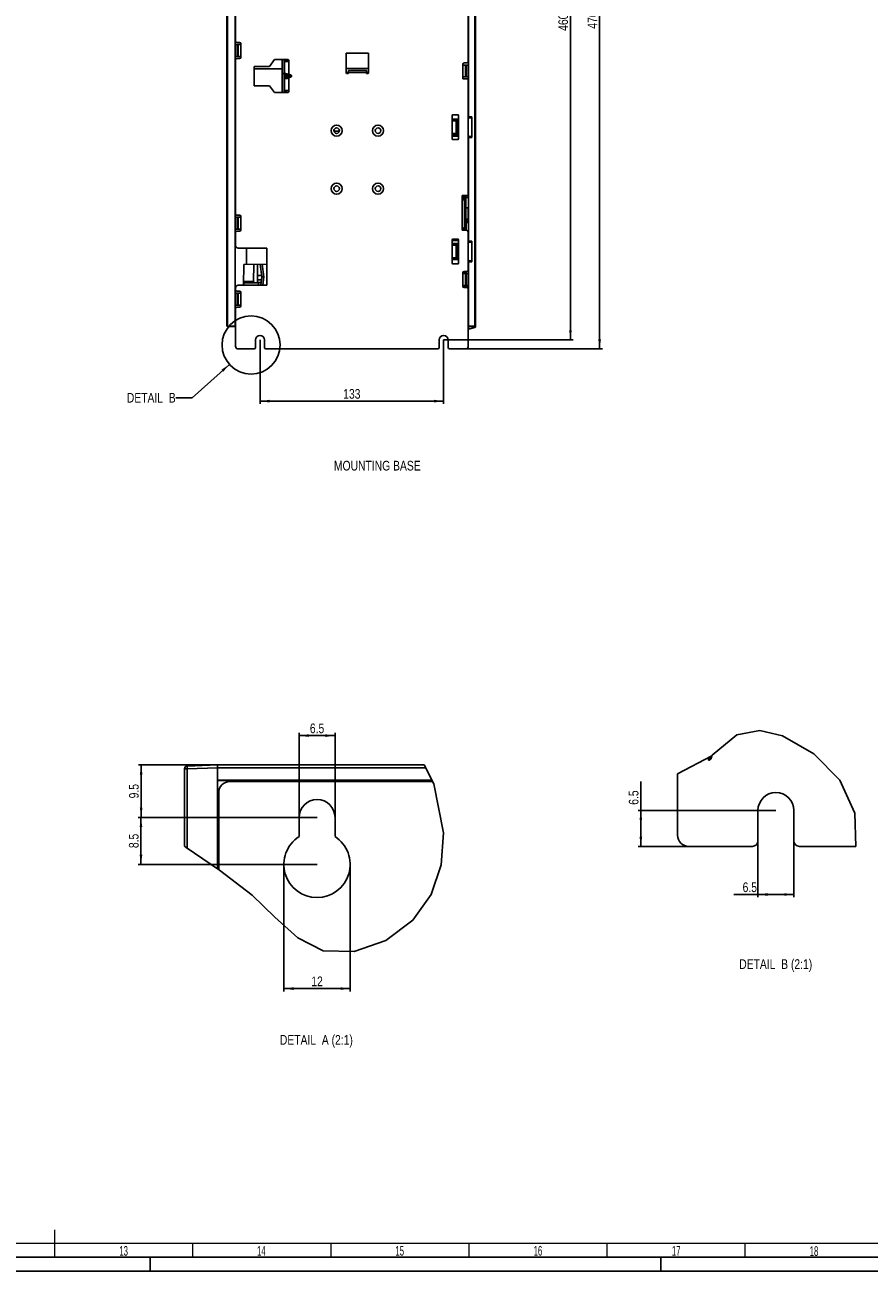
# Model space of a CAD drawing. Header units: millimetres. Extents: x 0 to 1189, y 0 to 841.
# Tile 26 of 67: x 589 to 894, y 0 to 451. Entities that reach past the tile are written whole.
import ezdxf

# ---------------------------------------------------------------- set-up
doc = ezdxf.new("R2010")
doc.units = ezdxf.units.MM
doc.header["$LTSCALE"] = 65.395
doc.linetypes.add('DASHED', pattern=[0.2, 0.1, -0.1])
doc.layers.get('0').update_dxf_attribs({"linetype": 'CONTINUOUS'})
doc.layers.add('ROUNDS', color=7, linetype='CONTINUOUS')
doc.styles.get("Standard").update_dxf_attribs({"font": 'txt', "width": 0.8})
doc.styles.add('TEXTSTYLE_2', font='txt', dxfattribs={"width": 0.6})
doc.dimstyles.new('DIMSTYLE_2', dxfattribs={"dimtxt": 3.5, "dimasz": 3.5, "dimexe": 0.18, "dimexo": 0.0625, "dimgap": 0.09, "dimtad": 1, "dimlfac": 2, "dimdsep": 46, "dimtxsty": 'STANDARD', "dimblk": '_FILLED', "dimblk1": '_FILLED', "dimblk2": '_FILLED', "dimcen": 0.09, "dimclrt": 5, "dimadec": 0, "dimazin": 0, "dimtfac": 1, "dimtofl": 0, "dimtmove": 0, "dimatfit": 3, "dimldrblk": '_FILLED', "dimfxl": 1, "dimtolj": 1, "dimarcsym": 0})
doc.dimstyles.new('DIMSTYLE_3', dxfattribs={"dimtxt": 3.5, "dimasz": 3.5, "dimexe": 0.18, "dimexo": 0.0625, "dimgap": 0.09, "dimtad": 1, "dimlfac": 0.5, "dimdsep": 46, "dimtxsty": 'STANDARD', "dimblk": '_FILLED', "dimblk1": '_FILLED', "dimblk2": '_FILLED', "dimcen": 0.09, "dimclrt": 5, "dimadec": 0, "dimazin": 0, "dimtfac": 1, "dimtofl": 0, "dimtmove": 0, "dimatfit": 3, "dimldrblk": '_FILLED', "dimfxl": 1, "dimtolj": 1, "dimarcsym": 0})
doc.dimstyles.get("Standard").update_dxf_attribs({"dimtxt": 3.5, "dimasz": 3.5, "dimexe": 0.18, "dimexo": 0.0625, "dimgap": 0.09, "dimtad": 1, "dimdsep": 46, "dimtxsty": 'STANDARD', "dimblk": '_FILLED', "dimblk1": '_FILLED', "dimblk2": '_FILLED', "dimcen": 0.09, "dimclrt": 5, "dimadec": 0, "dimazin": 0, "dimtol": 1, "dimtp": 0.01, "dimtm": 0.01, "dimtfac": 1, "dimtofl": 0, "dimtmove": 0, "dimatfit": 3, "dimldrblk": '_FILLED', "dimfxl": 1, "dimtolj": 1, "dimarcsym": 0})

# ---------------------------------------------------------------- blocks, each defined once
blk = doc.blocks.new('_FILLED')
at = {"color": 0, "linetype": 'BYBLOCK'}
blk.add_solid([(0, 0), (-1, 0.14), (-1, -0.14)], dxfattribs=at)
blk = doc.blocks.new('*D5')
at = {"color": 2, "linetype": 'CONTINUOUS'}
for p, q in [((740.34, 567.03), (787.27, 567.03)), ((786.27, 567.03), (786.27, 452.03)), ((786.27, 337.03), (786.27, 452.03)), ((740.34, 337.03), (787.27, 337.03))]:
    blk.add_line(p, q, dxfattribs=at)
at = {"color": 2, "linetype": 'CONTINUOUS', "xscale": 3.5, "yscale": 3.5, "zscale": 3.5}
for p, rotation in [((786.27, 567.03), 90), ((786.27, 337.03), 270)]:
    blk.add_blockref('_FILLED', p, dxfattribs=dict(at, rotation=rotation))
at = {"color": 5, "linetype": 'CONTINUOUS', "insert": (781.89, 452.03), "char_height": 3.5, "width": 8.4, "attachment_point": 2, "rotation": 90, "line_spacing_factor": 0.9}
blk.add_mtext('460', dxfattribs=at)
blk = doc.blocks.new('*D6')
at = {"color": 2, "linetype": 'CONTINUOUS'}
for p, q in [((749.34, 571.78), (797.83, 571.78)), ((796.83, 571.78), (796.83, 452.78)), ((796.83, 333.78), (796.83, 452.78)), ((748.24, 333.78), (797.83, 333.78))]:
    blk.add_line(p, q, dxfattribs=at)
at = {"color": 2, "linetype": 'CONTINUOUS', "xscale": 3.5, "yscale": 3.5, "zscale": 3.5}
for p, rotation in [((796.83, 571.78), 90), ((796.83, 333.78), 270)]:
    blk.add_blockref('_FILLED', p, dxfattribs=dict(at, rotation=rotation))
at = {"color": 5, "linetype": 'CONTINUOUS', "insert": (792.46, 452.78), "char_height": 3.5, "width": 8.4, "attachment_point": 2, "rotation": 90, "line_spacing_factor": 0.9}
blk.add_mtext('476', dxfattribs=at)
blk = doc.blocks.new('*D7')
at = {"color": 2, "linetype": 'CONTINUOUS'}
for p, q in [((673.84, 337.03), (673.84, 313.87)), ((740.34, 337.03), (740.34, 313.87)), ((673.84, 314.87), (707.09, 314.87)), ((740.34, 314.87), (707.09, 314.87))]:
    blk.add_line(p, q, dxfattribs=at)
at = {"color": 2, "linetype": 'CONTINUOUS', "xscale": 3.5, "yscale": 3.5, "zscale": 3.5, "rotation": 180}
blk.add_blockref('_FILLED', (673.84, 314.87), dxfattribs=at)
at = {"color": 2, "linetype": 'CONTINUOUS', "xscale": 3.5, "yscale": 3.5, "zscale": 3.5}
blk.add_blockref('_FILLED', (740.34, 314.87), dxfattribs=at)
at = {"color": 5, "linetype": 'CONTINUOUS', "insert": (707.09, 319.24), "char_height": 3.5, "width": 8.4, "attachment_point": 2, "line_spacing_factor": 0.9}
blk.add_mtext('133', dxfattribs=at)
blk = doc.blocks.new('*D8')
at = {"color": 2, "linetype": 'CONTINUOUS'}
for p, q in [((854.17, 155.73), (854.17, 135.3)), ((867.17, 155.73), (867.17, 135.3)), ((860.67, 136.3), (845.42, 136.3)), ((854.17, 136.3), (860.67, 136.3)), ((867.17, 136.3), (860.67, 136.3))]:
    blk.add_line(p, q, dxfattribs=at)
at = {"color": 2, "linetype": 'CONTINUOUS', "xscale": 3.5, "yscale": 3.5, "zscale": 3.5, "rotation": 180}
blk.add_blockref('_FILLED', (854.17, 136.3), dxfattribs=at)
at = {"color": 2, "linetype": 'CONTINUOUS', "xscale": 3.5, "yscale": 3.5, "zscale": 3.5}
blk.add_blockref('_FILLED', (867.17, 136.3), dxfattribs=at)
at = {"color": 5, "linetype": 'CONTINUOUS', "insert": (853.82, 140.68), "char_height": 3.5, "width": 8.4, "attachment_point": 3, "line_spacing_factor": 0.9}
blk.add_mtext('6.5', dxfattribs=at)
blk = doc.blocks.new('*D9')
at = {"color": 2, "linetype": 'CONTINUOUS'}
for p, q in [((811.76, 160.23), (811.76, 177.17)), ((860.67, 166.73), (810.76, 166.73)), ((811.76, 166.73), (811.76, 160.23)), ((811.76, 153.73), (811.76, 160.23)), ((829.07, 153.73), (810.76, 153.73))]:
    blk.add_line(p, q, dxfattribs=at)
at = {"color": 2, "linetype": 'CONTINUOUS', "xscale": 3.5, "yscale": 3.5, "zscale": 3.5}
for p, rotation in [((811.76, 166.73), 90), ((811.76, 153.73), 270)]:
    blk.add_blockref('_FILLED', p, dxfattribs=dict(at, rotation=rotation))
at = {"color": 5, "linetype": 'CONTINUOUS', "insert": (807.39, 168.77), "char_height": 3.5, "width": 8.4, "attachment_point": 1, "rotation": 90, "line_spacing_factor": 0.9}
blk.add_mtext('6.5', dxfattribs=at)
blk = doc.blocks.new('*D10')
at = {"color": 2, "linetype": 'CONTINUOUS'}
for p, q in [((694.5, 164.19), (629.73, 164.19)), ((630.73, 164.19), (630.73, 155.69)), ((630.73, 147.19), (630.73, 155.69)), ((694.5, 147.19), (629.73, 147.19))]:
    blk.add_line(p, q, dxfattribs=at)
at = {"color": 2, "linetype": 'CONTINUOUS', "xscale": 3.5, "yscale": 3.5, "zscale": 3.5}
for p, rotation in [((630.73, 164.19), 90), ((630.73, 147.19), 270)]:
    blk.add_blockref('_FILLED', p, dxfattribs=dict(at, rotation=rotation))
at = {"color": 5, "linetype": 'CONTINUOUS', "insert": (626.36, 155.69), "char_height": 3.5, "width": 8.4, "attachment_point": 2, "rotation": 90, "line_spacing_factor": 0.9}
blk.add_mtext('8.5', dxfattribs=at)
blk = doc.blocks.new('*D11')
at = {"color": 2, "linetype": 'CONTINUOUS'}
for p, q in [((658.5, 183.19), (629.79, 183.19)), ((630.79, 183.19), (630.79, 173.69)), ((630.79, 164.19), (630.79, 173.69)), ((694.5, 164.19), (629.79, 164.19))]:
    blk.add_line(p, q, dxfattribs=at)
at = {"color": 2, "linetype": 'CONTINUOUS', "xscale": 3.5, "yscale": 3.5, "zscale": 3.5}
for p, rotation in [((630.79, 183.19), 90), ((630.79, 164.19), 270)]:
    blk.add_blockref('_FILLED', p, dxfattribs=dict(at, rotation=rotation))
at = {"color": 5, "linetype": 'CONTINUOUS', "insert": (626.41, 173.69), "char_height": 3.5, "width": 8.4, "attachment_point": 2, "rotation": 90, "line_spacing_factor": 0.9}
blk.add_mtext('9.5', dxfattribs=at)
blk = doc.blocks.new('*D12')
at = {"color": 2, "linetype": 'CONTINUOUS'}
for p, q in [((688, 164.19), (688, 194.81)), ((701, 164.19), (701, 194.81)), ((688, 193.81), (694.5, 193.81)), ((701, 193.81), (694.5, 193.81))]:
    blk.add_line(p, q, dxfattribs=at)
at = {"color": 2, "linetype": 'CONTINUOUS', "xscale": 3.5, "yscale": 3.5, "zscale": 3.5, "rotation": 180}
blk.add_blockref('_FILLED', (688, 193.81), dxfattribs=at)
at = {"color": 2, "linetype": 'CONTINUOUS', "xscale": 3.5, "yscale": 3.5, "zscale": 3.5}
blk.add_blockref('_FILLED', (701, 193.81), dxfattribs=at)
at = {"color": 5, "linetype": 'CONTINUOUS', "insert": (694.5, 198.19), "char_height": 3.5, "width": 8.4, "attachment_point": 2, "line_spacing_factor": 0.9}
blk.add_mtext('6.5', dxfattribs=at)
blk = doc.blocks.new('*D13')
at = {"color": 2, "linetype": 'CONTINUOUS'}
for p, q in [((682.5, 147.19), (682.5, 101.24)), ((706.5, 147.19), (706.5, 101.24)), ((682.5, 102.24), (694.5, 102.24)), ((706.5, 102.24), (694.5, 102.24))]:
    blk.add_line(p, q, dxfattribs=at)
at = {"color": 2, "linetype": 'CONTINUOUS', "xscale": 3.5, "yscale": 3.5, "zscale": 3.5, "rotation": 180}
blk.add_blockref('_FILLED', (682.5, 102.24), dxfattribs=at)
at = {"color": 2, "linetype": 'CONTINUOUS', "xscale": 3.5, "yscale": 3.5, "zscale": 3.5}
blk.add_blockref('_FILLED', (706.5, 102.24), dxfattribs=at)
at = {"color": 5, "linetype": 'CONTINUOUS', "insert": (694.5, 106.61), "char_height": 3.5, "width": 5.6, "attachment_point": 2, "line_spacing_factor": 0.9}
blk.add_mtext('12', dxfattribs=at)

msp = doc.modelspace()

# ---------------------------------------------------------------- linework, layer by layer
at = {"color": 7, "linetype": 'CONTINUOUS'}
for p, q in [((661.8443, 342.1269), (661.8443, 571.4346)), ((664.8443, 341.7808), (664.8443, 571.7808)), ((749.2443, 499.5308), (749.2443, 437.7808)), ((664.9443, 495.9058), (664.9443, 445.1558)), ((749.3443, 417.0308), (749.3443, 476.2808)), ((664.8443, 443.9058), (666.9443, 443.9058)), ((665.4443, 444.6558), (666.4443, 444.6558)), ((666.9443, 444.1558), (666.9443, 443.9058)), ((664.8443, 439.6558), (666.9443, 439.6558)), ((664.9443, 438.4058), (664.9443, 382.6558)), ((665.4443, 438.9058), (666.4443, 438.9058)), ((666.9443, 439.6558), (666.9443, 439.4058)), ((677.2443, 436.0308), (679.0443, 438.5308)), ((679.0443, 438.5308), (683.8693, 438.5308)), ((681.9943, 438.5308), (681.9943, 426.5308)), ((682.7443, 438.5308), (682.7443, 437.8819)), ((682.7443, 426.5308), (682.7443, 437.7808)), ((682.7443, 437.7808), (683.6889, 437.7808)), ((713.0943, 440.7808), (705.0943, 440.7808)), ((705.0943, 440.7808), (705.0943, 433.7808)), ((713.0943, 433.7808), (713.0943, 440.7808)), ((671.7443, 429.0308), (671.7443, 436.0308)), ((671.7443, 436.0308), (677.2443, 436.0308)), ((684.2443, 433.189), (685.0675, 432.8529)), ((705.8443, 434.5808), (712.3443, 434.5808)), ((705.8443, 433.7808), (705.8443, 434.5808)), ((712.3443, 433.7808), (712.3443, 434.5808)), ((747.2443, 436.5308), (747.2443, 436.7808)), ((749.3443, 436.5308), (747.2443, 436.5308)), ((748.7443, 437.2808), (747.7443, 437.2808)), ((677.2443, 429.0308), (671.7443, 429.0308)), ((679.0443, 426.5308), (677.2443, 429.0308)), ((684.2443, 431.8725), (685.0675, 432.2086)), ((685.2443, 432.4251), (685.2443, 432.6364)), ((749.3443, 432.2808), (747.2443, 432.2808)), ((747.2443, 431.5308), (747.2443, 432.2808)), ((749.2443, 431.5308), (747.2443, 431.5308)), ((749.2443, 431.5308), (749.2443, 389.2808)), ((679.0443, 426.5308), (683.8693, 426.5308)), ((682.7443, 427.2808), (683.6889, 427.2808)), ((682.9943, 427.2808), (682.9943, 426.5308)), ((683.3693, 426.7895), (683.3693, 426.5308)), ((749.3443, 426.8026), (749.2443, 426.8043)), ((749.3443, 424.0554), (749.278, 424.0554)), ((749.2443, 421.9312), (749.3443, 421.9312)), ((743.4443, 409.7808), (743.4443, 418.2808)), ((743.4443, 416.9278), (745.5646, 416.9648)), ((744.8443, 416.2808), (743.4443, 416.3052)), ((743.6943, 418.5308), (745.4443, 418.5308)), ((744.8443, 411.7808), (744.8443, 416.2808)), ((745.0943, 411.1049), (745.0943, 416.9566)), ((745.5646, 416.9648), (745.5646, 411.0967)), ((745.5943, 416.9653), (745.6943, 416.9671)), ((745.5943, 416.4439), (745.5943, 416.9653)), ((745.6943, 416.4439), (745.5943, 416.4439)), ((745.6205, 416.4308), (745.6205, 411.6308)), ((745.6943, 418.2808), (745.6943, 409.7808)), ((749.3443, 417.0308), (749.2443, 417.029)), ((749.3443, 417.8665), (750.5943, 417.787)), ((750.5943, 417.3298), (749.3443, 417.3976)), ((750.5943, 417.787), (750.5943, 410.2745)), ((744.8443, 411.7808), (743.4443, 411.7563)), ((743.4443, 411.1337), (745.5646, 411.0967)), ((745.6943, 411.6177), (745.5943, 411.6177)), ((745.5943, 411.0962), (745.5943, 411.6177)), ((745.5943, 411.0962), (745.6943, 411.0945)), ((749.3443, 411.0308), (749.2443, 411.0325)), ((749.3443, 372.0308), (749.3443, 411.0308)), ((750.5943, 410.7317), (749.3443, 410.6639)), ((745.4443, 409.5308), (743.6943, 409.5308)), ((749.3443, 410.195), (750.5943, 410.2745)), ((749.2443, 394.7808), (749.3443, 394.7808)), ((749.2443, 389.2808), (746.9943, 389.2808)), ((746.9943, 387.7808), (746.9943, 389.2808)), ((746.9943, 388.1308), (748.3443, 388.1308)), ((747.8443, 388.6308), (748.3443, 388.6308)), ((748.3443, 376.7808), (748.3443, 389.2808)), ((748.3943, 389.0201), (748.3443, 389.0201)), ((748.3943, 389.0018), (748.3443, 389.0018)), ((748.3943, 388.7817), (748.3443, 388.7817)), ((748.3943, 388.7688), (748.3443, 388.7688)), ((748.3943, 388.6319), (748.3443, 388.6319)), ((748.3943, 388.6253), (748.3443, 388.6253)), ((749.228, 388.5808), (748.3443, 388.5808)), ((748.3943, 389.2808), (748.3943, 388.5808)), ((664.8443, 385.0494), (664.9443, 385.0477)), ((747.8443, 387.7808), (746.9943, 387.7808)), ((747.8443, 387.7808), (747.8443, 377.7239)), ((747.8443, 384.2808), (748.3443, 384.2808)), ((747.8443, 383.7808), (748.3443, 383.7808)), ((749.0943, 384.7808), (748.3443, 384.7808)), ((749.0943, 384.7651), (749.0943, 384.7808)), ((749.2166, 384.7651), (749.0943, 384.7651)), ((749.2166, 384.7651), (749.2166, 380.7964)), ((664.8443, 381.4058), (666.9443, 381.4058)), ((665.4443, 382.1558), (666.4443, 382.1558)), ((666.9443, 381.6558), (666.9443, 381.4058)), ((747.8443, 380.5308), (748.3443, 380.5308)), ((749.0943, 380.7808), (748.3443, 380.7808)), ((748.3443, 380.272), (749.3443, 380.2546)), ((748.3443, 379.6895), (749.3443, 379.7069)), ((748.3443, 379.5308), (749.3443, 379.5308)), ((749.2166, 380.7964), (749.0943, 380.7964)), ((749.0943, 380.7808), (749.0943, 380.7964)), ((664.8443, 377.1558), (666.9443, 377.1558)), ((664.9443, 375.9058), (664.9443, 371.2808)), ((665.4443, 376.4058), (666.4443, 376.4058)), ((666.9443, 377.1558), (666.9443, 376.9058)), ((746.9943, 376.7808), (746.9943, 377.4145)), ((748.2443, 376.7808), (746.9943, 376.7808)), ((749.2443, 375.7808), (749.2443, 362.2808)), ((676.3443, 370.2808), (665.9443, 370.2808)), ((668.9443, 370.2808), (668.9443, 364.2977)), ((676.3443, 356.8308), (676.3443, 370.2808)), ((743.4443, 364.7808), (743.4443, 373.2808)), ((745.6943, 373.0271), (743.4443, 373.0234)), ((743.4443, 371.9278), (745.6943, 371.9671)), ((744.8443, 371.2808), (743.4443, 371.3052)), ((743.6943, 373.5308), (745.4443, 373.5308)), ((744.8443, 366.7808), (744.8443, 371.2808)), ((745.0943, 366.1049), (745.0943, 371.9566)), ((745.5943, 371.9653), (745.5943, 366.0962)), ((745.6943, 371.4308), (745.5943, 371.4308)), ((745.6943, 373.2808), (745.6943, 364.7808)), ((749.3443, 372.0308), (749.2443, 372.029)), ((749.3443, 372.8665), (750.5943, 372.787)), ((750.5943, 372.3298), (749.3443, 372.3976)), ((750.5943, 365.2745), (750.5943, 372.787)), ((744.8443, 366.7808), (743.4443, 366.7563)), ((743.4443, 366.1337), (745.6943, 366.0945)), ((745.6943, 366.6308), (745.5943, 366.6308)), ((749.3443, 366.0308), (749.2443, 366.0325)), ((749.3443, 365.195), (749.3443, 366.0308)), ((750.5943, 365.7317), (749.3443, 365.6639)), ((667.8454, 356.842), (667.9752, 364.2808)), ((667.9752, 364.2808), (676.3443, 364.4268)), ((671.4464, 358.1327), (671.5548, 364.3432)), ((672.9193, 357.6308), (672.9193, 364.3671)), ((673.9507, 364.3851), (674.4985, 359.8308)), ((675.2057, 359.8308), (674.6564, 364.3974)), ((745.4443, 364.5308), (743.6943, 364.5308)), ((747.2443, 361.0308), (747.2443, 361.2808)), ((749.3443, 361.0308), (747.2443, 361.0308)), ((748.7443, 361.7808), (747.7443, 361.7808)), ((748.3443, 361.7808), (748.3443, 361.0308)), ((748.4443, 361.0308), (748.4443, 361.7808)), ((749.3443, 365.195), (750.5943, 365.2745)), ((665.9443, 356.8308), (667.9443, 356.8308)), ((667.9443, 357.6308), (673.3443, 357.6308)), ((667.9443, 357.6308), (667.9443, 356.8308)), ((668.2318, 358.1308), (671.5568, 358.1308)), ((668.2318, 357.6308), (668.2318, 358.1308)), ((671.5568, 357.6308), (671.5568, 358.1308)), ((674.4401, 360.3165), (672.9193, 360.3165)), ((674.3783, 358.8308), (672.9193, 358.8308)), ((672.9193, 357.8308), (674.258, 357.8308)), ((673.3443, 357.6308), (673.3443, 356.8308)), ((673.3443, 356.8308), (676.3443, 356.8308)), ((674.4985, 359.8308), (674.1377, 356.8308)), ((675.2057, 359.8308), (674.4985, 359.8308)), ((674.8448, 356.8308), (675.2057, 359.8308)), ((749.3443, 356.7808), (747.2443, 356.7808)), ((747.2443, 356.5308), (747.2443, 356.7808)), ((748.3443, 356.7808), (748.3443, 356.1308)), ((664.8443, 356.0997), (665.0057, 356.1397)), ((664.8443, 355.0407), (664.9676, 355.0385)), ((664.8443, 353.9058), (666.9443, 353.9058)), ((664.9443, 355.8308), (664.9443, 355.1558)), ((665.4443, 354.6558), (666.4443, 354.6558)), ((666.8443, 353.9058), (666.8443, 354.4398)), ((666.9443, 354.1558), (666.9443, 353.9058)), ((748.7443, 356.0308), (747.7443, 356.0308)), ((749.3443, 356.1308), (748.3443, 356.1308)), ((749.3443, 355.4193), (749.2424, 355.421)), ((749.2443, 355.5308), (749.2443, 334.7808)), ((664.8443, 349.6558), (666.9443, 349.6558)), ((664.8443, 348.2209), (664.9443, 348.2226)), ((664.9443, 348.4058), (664.9443, 334.7808)), ((665.4443, 348.9058), (666.4443, 348.9058)), ((666.8443, 349.1217), (666.8443, 349.6558)), ((666.9443, 349.6558), (666.9443, 349.4058)), ((662.0856, 341.8771), (664.8443, 341.7808)), ((664.9443, 341.7808), (664.8443, 341.7808)), ((749.3443, 341.7808), (749.2443, 341.7808)), ((749.3443, 340.8808), (749.2443, 340.8816)), ((749.3443, 341.7808), (749.3443, 340.8808)), ((751.6572, 341.4821), (749.3443, 340.8808)), ((751.8443, 342.1095), (751.8443, 341.7241)), ((671.7193, 333.7808), (665.9443, 333.7808)), ((748.2443, 333.7808), (742.4693, 333.7808)), ((646.4962, 153.747), (646.4962, 181.803)), ((647.4613, 182.8024), (658.4962, 183.1878)), ((658.4962, 145.5776), (658.4962, 183.1878)), ((658.4962, 177.7344), (736.1393, 177.7344)), ((670.4962, 177.5878), (658.4962, 177.5878)), ((662.8962, 177.1878), (736.4248, 177.1878)), ((670.4962, 177.5878), (670.5834, 177.675)), ((670.4962, 177.1878), (670.4962, 177.5878)), ((670.5834, 177.675), (670.5834, 177.1878)), ((670.5834, 177.675), (673.4089, 177.675)), ((673.4089, 177.1878), (673.4089, 177.675)), ((673.4962, 177.5878), (673.4089, 177.675)), ((673.4962, 177.1878), (673.4962, 177.5878)), ((690.4962, 177.5878), (673.4962, 177.5878)), ((690.4962, 177.5878), (690.5834, 177.675)), ((690.4962, 177.1878), (690.4962, 177.5878)), ((690.5834, 177.675), (690.5834, 177.1878)), ((690.5834, 177.675), (693.4089, 177.675)), ((693.4089, 177.1878), (693.4089, 177.675)), ((693.4962, 177.5878), (693.4089, 177.675)), ((693.4962, 177.1878), (693.4962, 177.5878)), ((710.4962, 177.5878), (693.4962, 177.5878)), ((710.4962, 177.5878), (710.5834, 177.675)), ((710.4962, 177.1878), (710.4962, 177.5878)), ((710.5834, 177.675), (713.4089, 177.675)), ((710.5834, 177.675), (710.5834, 177.1878)), ((713.4089, 177.1878), (713.4089, 177.675)), ((713.4962, 177.5878), (713.4089, 177.675)), ((730.4962, 177.5878), (713.4962, 177.5878)), ((713.4962, 177.1878), (713.4962, 177.5878)), ((730.4962, 177.5878), (730.5834, 177.675)), ((730.4962, 177.1878), (730.4962, 177.5878)), ((730.5834, 177.675), (733.4089, 177.675)), ((730.5834, 177.675), (730.5834, 177.1878)), ((733.4089, 177.1878), (733.4089, 177.675)), ((733.4962, 177.5878), (733.4089, 177.675)), ((736.2159, 177.5878), (733.4962, 177.5878)), ((733.4962, 177.1878), (733.4962, 177.5878)), ((825.0732, 179.9226), (825.0732, 157.7321)), ((658.8962, 173.1878), (658.8962, 145.308)), ((658.4962, 167.0878), (658.8962, 167.0878)), ((658.8962, 167.0005), (658.4962, 167.0005)), ((658.4962, 164.175), (658.8962, 164.175)), ((658.4962, 164.0878), (658.8962, 164.0878)), ((687.9962, 157.2749), (687.9962, 164.1878)), ((700.9962, 164.1878), (700.9962, 157.2749)), ((852.1732, 153.7321), (829.0732, 153.7321)), ((0, 0), (1189, 0))]:
    msp.add_line(p, q, dxfattribs=at)
at = {"color": 9, "linetype": 'CONTINUOUS'}
for p, q in [((662.0856, 342.1269), (662.0856, 571.4346)), ((664.9443, 448.4597), (664.8443, 448.4598)), ((665.5081, 443.9058), (665.5081, 439.6558)), ((665.9185, 443.9058), (665.9185, 439.6558)), ((666.9443, 439.6558), (666.9443, 443.9058)), ((681.896, 438.5308), (681.896, 426.5308)), ((683.87, 438.45), (682.745, 438.4407)), ((684.085, 438.4518), (683.87, 438.45)), ((684.2443, 433.189), (684.2443, 438.1558)), ((664.9443, 435.1018), (664.8443, 435.1017)), ((671.7443, 435.1032), (681.9943, 435.1032)), ((682.7443, 433.4567), (681.9943, 433.4567)), ((705.8443, 433.7808), (712.3443, 433.7808)), ((747.2443, 436.5308), (747.2443, 432.2808)), ((748.2701, 432.2808), (748.2701, 436.5308)), ((748.6804, 432.2808), (748.6804, 436.5308)), ((685.0675, 432.8529), (682.7443, 432.8529)), ((685.2443, 432.6364), (682.7443, 432.6364)), ((682.7443, 432.4251), (685.2443, 432.4251)), ((682.7443, 432.2086), (685.0675, 432.2086)), ((684.2443, 426.9058), (684.2443, 431.8725)), ((700.6213, 412.5585), (702.5662, 412.5497)), ((745.6943, 410.7769), (743.4443, 410.7769)), ((746.9943, 388.9937), (747.8443, 388.9937)), ((747.4973, 388.1308), (747.4973, 389.2808)), ((747.6943, 387.7808), (747.6943, 388.1308)), ((749.228, 389.2808), (749.228, 388.5808)), ((746.9943, 387.7808), (746.9943, 377.4145)), ((665.5081, 381.4058), (665.5081, 377.1558)), ((665.9185, 381.4058), (665.9185, 377.1558)), ((666.9443, 377.1558), (666.9443, 381.4058)), ((747.8443, 382.0308), (748.3443, 382.0308)), ((748.4443, 376.741), (748.4443, 379.5308)), ((664.8443, 374.7811), (664.9443, 374.7829)), ((747.4973, 376.7808), (747.4973, 377.5417)), ((747.2443, 361.0308), (747.2443, 356.7808)), ((747.4973, 361.7055), (747.4973, 361.0308)), ((748.2701, 356.7808), (748.2701, 361.0308)), ((748.6804, 356.7808), (748.6804, 361.0308)), ((667.9443, 356.8308), (673.3443, 356.8308)), ((747.4973, 356.7808), (747.4973, 356.106)), ((748.4443, 356.1308), (748.4443, 356.7808)), ((665.5081, 353.9058), (665.5081, 349.6558)), ((665.9185, 353.9058), (665.9185, 349.6558)), ((666.9443, 349.6558), (666.9443, 353.9058)), ((748.3443, 356.1308), (747.8443, 356.1308)), ((661.8443, 342.1269), (662.0856, 342.1269)), ((662.0856, 342.1269), (664.8443, 342.0306)), ((646.4962, 181.803), (647.4613, 181.803)), ((647.4613, 181.803), (658.4962, 182.1884)), ((647.4613, 153.0162), (647.4613, 181.803))]:
    msp.add_line(p, q, dxfattribs=at)
at = {"color": 3, "linetype": 'CONTINUOUS'}
for p, q in [((713.0943, 435.2808), (705.0943, 435.2808)), ((705.0943, 433.7808), (705.8443, 433.7808)), ((712.3443, 433.7808), (713.0943, 433.7808)), ((747.8443, 389.2808), (747.8443, 388.1308)), ((747.8443, 377.7239), (747.8443, 376.7808)), ((747.8443, 361.7808), (747.8443, 361.0308)), ((747.8443, 356.7808), (747.8443, 356.1308))]:
    msp.add_line(p, q, dxfattribs=at)
at = {"color": 2, "linetype": 'CONTINUOUS'}
for p, q in [((846.5061, 194.0449), (837.5613, 186.7857)), ((854.9125, 195.7174), (846.5061, 194.0449)), ((863.0322, 193.7038), (854.9125, 195.7174)), ((874.3969, 187.2433), (863.0322, 193.7038)), ((837.441, 186.4694), (825.0732, 179.9226)), ((836.8027, 185.8814), (836.2971, 185.1698)), ((836.2971, 185.1698), (836.3035, 184.899)), ((836.3035, 184.899), (836.5381, 184.9795)), ((836.5381, 184.9795), (836.8743, 185.1548)), ((837.5613, 186.7857), (836.8027, 185.8814)), ((836.8743, 185.1548), (837.2468, 185.3707)), ((837.2468, 185.3707), (837.441, 186.4694)), ((883.7838, 177.6879), (874.3969, 187.2433)), ((736.8445, 176.3841), (733.2916, 183.1878)), ((740.2518, 158.65), (736.8445, 176.3841)), ((889.2892, 165.7172), (883.7838, 177.6879)), ((889.5963, 153.7321), (889.2892, 165.7172)), ((739.4136, 147.0435), (740.2518, 158.65)), ((646.4962, 153.747), (647.1042, 153.2569)), ((647.1042, 153.2569), (659.1732, 145.1212)), ((659.1732, 145.1212), (670.9734, 136.0486)), ((735.816, 136.2689), (739.4136, 147.0435)), ((670.9734, 136.0486), (679.1763, 128.0383)), ((729.1968, 126.9588), (735.816, 136.2689)), ((679.1763, 128.0383), (687.4887, 120.6077)), ((719.3992, 119.6863), (729.1968, 126.9588)), ((687.4887, 120.6077), (696.7685, 115.9038)), ((707.9873, 115.6507), (719.3992, 119.6863)), ((696.7685, 115.9038), (707.9873, 115.6507)), ((15, 5), (1184, 5))]:
    msp.add_line(p, q, dxfattribs=at)
at = {"color": 7, "linetype": 'DASHED'}
for p, q in [((634, 0), (634, 5)), ((819, 0), (819, 5))]:
    msp.add_line(p, q, dxfattribs=at)
at = {"color": 9, "linetype": 'CONTINUOUS'}
msp.add_lwpolyline([(647.4613, 181.803), (647.4586, 181.8814), (647.4562, 181.9592), (647.4541, 182.0361), (647.4522, 182.1116), (647.4506, 182.1852), (647.4492, 182.2564), (647.4482, 182.3248), (647.4474, 182.3901), (647.447, 182.4517), (647.4468, 182.5093), (647.447, 182.5625), (647.4474, 182.6111), (647.4482, 182.6547), (647.4492, 182.6931), (647.4506, 182.726), (647.4522, 182.7532), (647.4541, 182.7746), (647.4562, 182.7899), (647.4586, 182.7992), (647.4613, 182.8024)], dxfattribs=at)
at = {"color": 7, "linetype": 'CONTINUOUS', "const_width": 0.5}
for points in [[(599.5, 5), (599.5, 15)], [(20, 10), (1179, 10)], [(649.5, 5), (649.5, 10)], [(699.5, 5), (699.5, 10)], [(749.5, 5), (749.5, 10)], [(799.5, 5), (799.5, 10)], [(849.5, 5), (849.5, 10)]]:
    msp.add_lwpolyline(points, dxfattribs=at)
at = {"color": 9, "linetype": 'CONTINUOUS'}
for centre in [(701.5943, 412.7808), (716.5943, 412.7808), (701.5943, 391.7808), (716.5943, 391.7808)]:
    msp.add_circle(centre, 2, dxfattribs=at)
at = {"color": 7, "linetype": 'CONTINUOUS'}
for centre in [(701.5943, 412.7808), (716.5943, 412.7808), (701.5943, 391.7808), (716.5943, 391.7808)]:
    msp.add_circle(centre, 1, dxfattribs=at)
at = {"color": 2, "linetype": 'CONTINUOUS'}
msp.add_circle((670.6034, 335.195), 10.5168, dxfattribs=at)
at = {"color": 7, "linetype": 'CONTINUOUS'}
for centre, radius, start, end in [((665.4443, 445.1558), 0.5, 180, 270), ((666.4443, 444.1558), 0.5, 0, 90), ((665.4443, 438.4058), 0.5, 90, 180), ((666.4443, 439.4058), 0.5, 270, 360), ((683.8693, 438.1558), 0.375, 0, 90), ((748.7443, 437.7808), 0.5, 270, 360), ((705.4693, 433.7808), 0.375, 180, 360), ((712.7193, 433.7808), 0.375, 180, 360), ((747.7443, 436.7808), 0.5, 90, 180), ((682.878, 426.7895), 0.4913, 0, 76.283678), ((683.8693, 426.9058), 0.375, 270, 360), ((748.3443, 424.4135), 1, 334.405061, 360), ((743.6943, 418.2808), 0.25, 90, 180), ((745.4443, 418.2808), 0.25, 0, 90), ((743.6943, 409.7808), 0.25, 180, 270), ((745.4443, 409.7808), 0.25, 270, 360), ((749.228, 389.072), 0.4913, 270, 283.716322), ((749.228, 391.0895), 0.4913, 76.283678, 88.088424), ((746.3443, 382.7808), 3.4911, 30.754794, 34.638628), ((665.4443, 382.6558), 0.5, 180, 270), ((666.4443, 381.6558), 0.5, 0, 90), ((746.3443, 382.7808), 3.4911, 325.361372, 329.245206), ((665.4443, 375.9058), 0.5, 90, 180), ((666.4443, 376.9058), 0.5, 270, 360), ((738.1717, 415.6188), 39.2097, 283.003392, 283.254694), ((748.2443, 375.7808), 1, 0, 90), ((665.9443, 371.2808), 1, 180, 270), ((743.6943, 373.2808), 0.25, 90, 180), ((745.4443, 373.2808), 0.25, 0, 90), ((743.6943, 364.7808), 0.25, 180, 270), ((745.4443, 364.7808), 0.25, 270, 360), ((747.7443, 361.2808), 0.5, 90, 180), ((748.7443, 362.2808), 0.5, 270, 360), ((665.9443, 355.8308), 1, 90, 180), ((747.7443, 356.5308), 0.5, 180, 270), ((665.4443, 355.1558), 0.5, 180, 270), ((666.4443, 354.1558), 0.5, 0, 90), ((747.7443, 356.1308), 0.6, 349.983166, 360), ((748.7443, 355.5308), 0.5, 0, 90), ((665.4443, 348.4058), 0.5, 90, 180), ((666.4443, 349.4058), 0.5, 270, 360), ((662.0943, 342.1269), 0.25, 180, 268), ((673.8443, 337.0308), 1.625, 0, 180), ((740.3443, 337.0308), 1.625, 0, 180), ((751.5943, 341.7241), 0.25, 284.574216, 360), ((665.9443, 334.7808), 1, 180, 270), ((748.2443, 334.7808), 1, 270, 360), ((647.4962, 181.803), 1, 92, 180), ((662.8962, 173.1878), 4, 90, 180), ((860.6732, 166.7321), 6.5, 0, 180), ((694.4962, 164.1878), 6.5, 0, 180), ((694.4962, 147.1878), 12, 122.797168, 57.202832), ((829.0732, 157.7321), 4, 180, 270)]:
    msp.add_arc(centre, radius, start, end, dxfattribs=at)
at = {"color": 3, "linetype": 'CONTINUOUS'}
msp.add_arc((747.7443, 356.1308), 0.1, 270, 360, dxfattribs=at)
at = {"color": 7, "linetype": 'CONTINUOUS'}
for centre, major_axis, ratio, start_param, end_param in [((684.2443, 432.5766), (1.4806, -0.7026), 0.34199871, 1.7316716, 3.30246793), ((684.2443, 432.4849), (1.4806, 0.7026), 0.34199871, 2.98071738, 4.5515137), ((684.8907, 432.6364), (0.3536, 0), 0.70710678, 0, 1.04719755), ((684.8907, 432.4251), (-0.3536, 0), 0.70710678, 2.0943951, 3.14159265)]:
    msp.add_ellipse(centre, major_axis=major_axis, ratio=ratio, start_param=start_param, end_param=end_param, dxfattribs=at)
for points in [[(684.0077, 437.8512), (683.9095, 437.8044), (683.7977, 437.7808), (683.6889, 437.7808)], [(684.2443, 438.1558), (684.2443, 438.0272), (684.1238, 437.9064), (684.0077, 437.8512)], [(684.0077, 427.2103), (683.9095, 427.2571), (683.7977, 427.2808), (683.6889, 427.2808)], [(684.2443, 426.9058), (684.2443, 427.0343), (684.1238, 427.1551), (684.0077, 427.2103)]]:
    msp.add_open_spline(points, degree=3, dxfattribs=at)
msp.add_open_spline([(747.8443, 377.7239), (747.8443, 377.6959), (747.773, 377.6324), (747.548, 377.5485), (747.3267, 377.4925), (747.1618, 377.4536)], degree=3, knots=[0, 0, 0, 0, 0.11170014, 0.32236988, 1, 1, 1, 1], dxfattribs=at)
at = {"color": 9, "linetype": 'CONTINUOUS'}
msp.add_open_spline([(662.0856, 341.8771), (662.0851, 341.8771), (662.0845, 341.8794), (662.0839, 341.8825), (662.0833, 341.8888), (662.0828, 341.8969), (662.0824, 341.9074), (662.082, 341.9255), (662.0819, 341.9526), (662.0821, 341.99), (662.0829, 342.0326), (662.084, 342.0789), (662.085, 342.1107), (662.0856, 342.1269)], degree=3, knots=[0, 0, 0, 0, 0.0058916, 0.02064579, 0.04465855, 0.07779045, 0.11975507, 0.17016404, 0.29432979, 0.44556486, 0.6180866, 0.80528939, 1, 1, 1, 1], dxfattribs=at)
at = {"layer": 'ROUNDS', "color": 9, "linetype": 'CONTINUOUS'}
for p, q in [((751.603, 342.1095), (751.603, 571.452)), ((751.603, 342.1095), (749.3443, 342.0306)), ((751.603, 342.1095), (751.8443, 342.1095)), ((733.8138, 182.1878), (658.4962, 182.1878))]:
    msp.add_line(p, q, dxfattribs=at)
at = {"layer": 'ROUNDS', "color": 7, "linetype": 'CONTINUOUS'}
for p, q in [((751.8443, 342.1095), (751.8443, 571.452)), ((749.3443, 341.7808), (749.3443, 365.195)), ((751.603, 341.8596), (749.3443, 341.7808)), ((672.2193, 334.2808), (672.2193, 337.0308)), ((675.4693, 334.2808), (675.4693, 337.0308)), ((738.2193, 333.7808), (675.9693, 333.7808)), ((738.7193, 334.2808), (738.7193, 337.0308)), ((741.9693, 334.2808), (741.9693, 337.0308)), ((658.4962, 177.7344), (658.4962, 183.1878)), ((733.2916, 183.1878), (658.4962, 183.1878)), ((854.1732, 155.7321), (854.1732, 166.7321)), ((867.1732, 155.7321), (867.1732, 166.7321)), ((889.5963, 153.7321), (869.1732, 153.7321))]:
    msp.add_line(p, q, dxfattribs=at)
for centre, radius, start, end in [((751.5943, 342.1095), 0.25, 272, 360), ((671.7193, 334.2808), 0.5, 270, 360), ((675.9693, 334.2808), 0.5, 180, 270), ((738.2193, 334.2808), 0.5, 270, 360), ((742.4693, 334.2808), 0.5, 180, 270), ((852.1732, 155.7321), 2, 270, 360), ((869.1732, 155.7321), 2, 180, 270)]:
    msp.add_arc(centre, radius, start, end, dxfattribs=at)
at = {"layer": 'ROUNDS', "color": 9, "linetype": 'CONTINUOUS'}
msp.add_open_spline([(751.603, 341.8596), (751.6095, 341.8599), (751.6005, 341.8985), (751.6102, 341.9373), (751.6045, 342.0207), (751.6041, 342.0777), (751.603, 342.1095)], degree=3, knots=[0, 0, 0, 0, 0.07730832, 0.29372711, 0.61830512, 1, 1, 1, 1], dxfattribs=at)

# ---------------------------------------------------------------- texts
at = {"color": 5, "linetype": 'CONTINUOUS', "char_height": 3.5, "line_spacing_factor": 0.9}
for s, insert, width, attachment_point in [('DETAIL  B', (643.2997, 317.8476), 25.2, 3), ('MOUNTING BASE', (700.6076, 293.2638), 36.4, 1), ('DETAIL  B (2:1)', (873.8181, 112.8603), 42, 3), ('DETAIL  A (2:1)', (707.4607, 85.4423), 42, 3)]:
    msp.add_mtext(s, dxfattribs=dict(at, insert=insert, width=width, attachment_point=attachment_point))
at = {"color": 5, "linetype": 'CONTINUOUS', "char_height": 3.5, "width": 4.2, "attachment_point": 1, "line_spacing_factor": 0.9, "style": 'TEXTSTYLE_2'}
for s, insert in [('13', (622.8833, 9.0623)), ('14', (672.7666, 9.071)), ('15', (722.8605, 9.0921)), ('16', (772.9346, 9.0994)), ('17', (823.0034, 9.0531)), ('18', (872.9065, 8.9912))]:
    msp.add_mtext(s, dxfattribs=dict(at, insert=insert))

# ---------------------------------------------------------------- dimensions: what is measured, and where the dimension line sits
at = {"color": 2, "linetype": 'CONTINUOUS'}
for base, p1, p2, angle, dimstyle, picture, middle in [((796.8325, 333.7808), (749.3443, 571.7808), (748.2443, 333.7808), 270, 'DIMSTYLE_2', '*D6', (796.0894, 449.026)), ((786.2698, 337.0308), (740.3443, 567.0308), (740.3443, 337.0308), 270, 'DIMSTYLE_2', '*D5', (785.5267, 448.276)), ((630.7872, 164.1878), (658.4962, 183.1878), (694.4962, 164.1878), 270, 'DIMSTYLE_3', '*D11', (630.0441, 169.933)), ((811.7635, 166.7321), (829.0732, 153.7321), (860.6732, 166.7321), 90, 'DIMSTYLE_3', '*D9', (809.1385, 172.969)), ((630.731, 147.1878), (694.4962, 164.1878), (694.4962, 147.1878), 270, 'DIMSTYLE_3', '*D10', (629.9879, 151.933))]:
    dim = msp.add_linear_dim(base=base, p1=p1, p2=p2, angle=angle, dimstyle=dimstyle, dxfattribs=at)
    dim.commit()
    dim.dimension.update_dxf_attribs({"geometry": picture, "text_midpoint": middle, "dimtype": 160})
for base, p1, p2, dimstyle, picture, middle in [((740.3443, 314.8684), (673.8443, 337.0308), (740.3443, 337.0308), 'DIMSTYLE_2', '*D7', (702.8943, 317.4934)), ((700.9962, 193.8115), (687.9962, 164.1878), (700.9962, 164.1878), 'DIMSTYLE_3', '*D12', (690.2962, 196.4365)), ((867.1732, 136.3026), (854.1732, 155.7321), (867.1732, 155.7321), 'DIMSTYLE_3', '*D8', (841.2231, 138.9276)), ((706.4962, 102.2361), (682.4962, 147.1878), (706.4962, 147.1878), 'DIMSTYLE_3', '*D13', (691.6962, 104.8611))]:
    dim = msp.add_linear_dim(base=base, p1=p1, p2=p2, dimstyle=dimstyle, dxfattribs=at)
    dim.commit()
    dim.dimension.update_dxf_attribs({"geometry": picture, "text_midpoint": middle, "dimtype": 160})

# ---------------------------------------------------------------- leaders
msp.add_leader([(662.7725, 328.1751), (649.2997, 316.0976), (643.2997, 316.0976)], dimstyle='STANDARD', override={"dimtad": 0}, dxfattribs=at)

doc.saveas('drawing.dxf')
